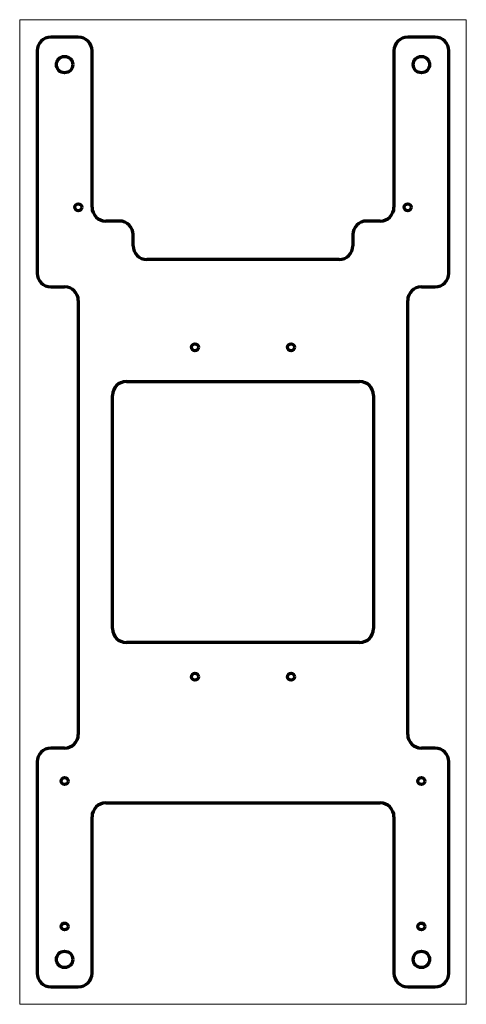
# Model space of a CAD drawing. Header units: millimetres. Extents: x 87 to 250, y 42 to 401.
import ezdxf

# ---------------------------------------------------------------- set-up
doc = ezdxf.new("R2010")
doc.units = ezdxf.units.MM
doc.layers.add('1', color=7, linetype='Continuous', true_color=0xffffff)
doc.layers.add('10', color=7, linetype='Continuous', true_color=0xffffff)

msp = doc.modelspace()

# ---------------------------------------------------------------- linework, layer by layer
at = {"layer": '1', "color": 8, "linetype": 'Continuous', "lineweight": 18}
for p, q in [((86.830307, 42.210742), (86.830307, 400.910742)), ((249.530307, 400.910742), (86.830307, 400.910742)), ((249.530307, 400.910742), (249.530307, 42.210742)), ((86.830307, 42.210742), (249.530307, 42.210742))]:
    msp.add_line(p, q, dxfattribs=at)
at = {"layer": '10', "color": 172, "linetype": 'Continuous', "lineweight": 70}
for p, q in [((108.180307, 394.560742), (98.180307, 394.560742)), ((238.180307, 394.560742), (228.180307, 394.560742)), ((93.180307, 389.560742), (93.180307, 308.560742)), ((113.180307, 332.560742), (113.180307, 389.560742)), ((223.180307, 389.560742), (223.180307, 332.560742)), ((243.180307, 308.560742), (243.180307, 389.560742)), ((123.180307, 327.560742), (118.180307, 327.560742)), ((218.180307, 327.560742), (213.180307, 327.560742)), ((128.180307, 318.560742), (128.180307, 322.560742)), ((208.180307, 322.560742), (208.180307, 318.560742)), ((203.180307, 313.560742), (133.180307, 313.560742)), ((98.180307, 303.560742), (103.180307, 303.560742)), ((233.180307, 303.560742), (238.180307, 303.560742)), ((108.180307, 298.560742), (108.180307, 140.560742)), ((228.180307, 140.560742), (228.180307, 298.560742)), ((125.680307, 269.060742), (210.680307, 269.060742)), ((120.680307, 179.060742), (120.680307, 264.060742)), ((215.680307, 264.060742), (215.680307, 179.060742)), ((210.680307, 174.060742), (125.680307, 174.060742)), ((103.180307, 135.560742), (98.180307, 135.560742)), ((238.180307, 135.560742), (233.180307, 135.560742)), ((93.180307, 130.560742), (93.180307, 53.560742)), ((243.180307, 53.560742), (243.180307, 130.560742)), ((118.180307, 115.560742), (218.180307, 115.560742)), ((113.180307, 53.560742), (113.180307, 110.560742)), ((223.180307, 110.560742), (223.180307, 53.560742)), ((98.180307, 48.560742), (108.180307, 48.560742)), ((228.180307, 48.560742), (238.180307, 48.560742))]:
    msp.add_line(p, q, dxfattribs=at)
for centre, radius in [((103.180307, 384.560742), 2.9925), ((233.180307, 384.560742), 2.9925), ((108.180307, 332.560742), 1.25), ((228.180307, 332.560742), 1.25), ((150.680307, 281.560742), 1.25), ((185.680307, 281.560742), 1.25), ((150.680307, 161.560742), 1.25), ((185.680307, 161.560742), 1.25), ((103.180307, 123.560742), 1.25), ((233.180307, 123.560742), 1.25), ((103.180307, 70.560742), 1.25), ((233.180307, 70.560742), 1.25), ((103.180307, 58.560742), 2.9925), ((233.180307, 58.560742), 2.9925)]:
    msp.add_circle(centre, radius, dxfattribs=at)
for centre, start, end in [((98.180307, 389.560742), 90, 180), ((108.180307, 389.560742), 0, 90), ((228.180307, 389.560742), 90, 180), ((238.180307, 389.560742), 0, 90), ((118.180307, 332.560742), 180, 270), ((218.180307, 332.560742), 270, 0), ((123.180307, 322.560742), 0, 90), ((213.180307, 322.560742), 90, 180), ((133.180307, 318.560742), 180, 270), ((203.180307, 318.560742), 270, 0), ((98.180307, 308.560742), 180, 270), ((238.180307, 308.560742), 270, 0), ((103.180307, 298.560742), 0, 90), ((233.180307, 298.560742), 90, 180), ((125.680307, 264.060742), 90, 180), ((210.680307, 264.060742), 0, 90), ((125.680307, 179.060742), 180, 270), ((210.680307, 179.060742), 270, 0), ((103.180307, 140.560742), 270, 0), ((233.180307, 140.560742), 180, 270), ((98.180307, 130.560742), 90, 180), ((238.180307, 130.560742), 0, 90), ((118.180307, 110.560742), 90, 180), ((218.180307, 110.560742), 0, 90), ((98.180307, 53.560742), 180, 270), ((108.180307, 53.560742), 270, 0), ((228.180307, 53.560742), 180, 270), ((238.180307, 53.560742), 270, 0)]:
    msp.add_arc(centre, 5, start, end, dxfattribs=at)

doc.saveas('drawing.dxf')
